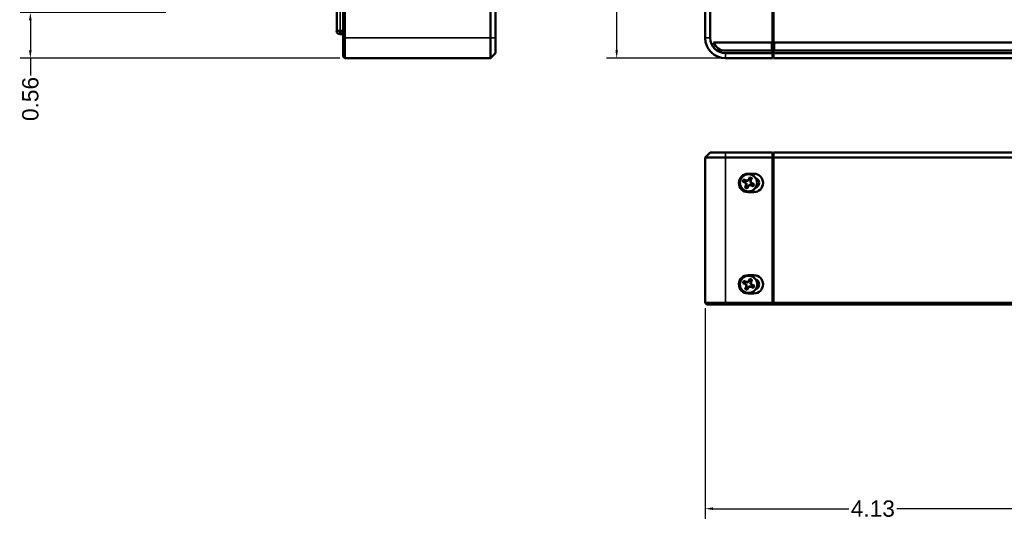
# Model space of a CAD drawing. Header units: inches. Extents: x 0.3 to 31, y 0.5 to 21.4.
# Tile 1 of 6: x 0.3 to 12.4, y 0.7 to 6.9. Entities that reach past the tile are written whole.
import ezdxf

# ---------------------------------------------------------------- set-up
doc = ezdxf.new("R2010")
doc.units = ezdxf.units.IN
doc.header["$MEASUREMENT"] = 0
for name, color, linetype, lineweight in [('Dimension (ANSI)', 7, 'Continuous', 25), ('Visible (ANSI)', 7, 'Continuous', 50), ('Visible Narrow (ANSI)', 7, 'Continuous', 35)]:
    doc.layers.add(name, color=color, linetype=linetype, lineweight=lineweight)
doc.styles.add('Ross DEFAULT-ANSI', font='arial.ttf')
doc.dimstyles.new('Ross Fabrication Imperial-ANSI', dxfattribs={"dimtxt": 0.2, "dimasz": 0.098425, "dimexe": 0.125, "dimexo": 0.0625, "dimgap": 0.031496, "dimtad": 0, "dimtih": 1, "dimtoh": 1, "dimrnd": 1e-08, "dimzin": 0, "dimdsep": 46, "dimtxsty": 'Ross DEFAULT-ANSI', "dimcen": 0.09, "dimdle": 0.393701, "dimclrd": 179, "dimclre": 179, "dimclrt": 179, "dimadec": 0, "dimazin": 0, "dimtfac": 0.6, "dimtofl": 0, "dimtmove": 0, "dimatfit": 3, "dimfxl": 1, "dimtolj": 1, "dimtzin": 4, "dimlwd": 25, "dimlwe": 25, "dimarcsym": 0})

# ---------------------------------------------------------------- blocks, each defined once
blk = doc.blocks.new('*D6')
at = {"layer": 'Defpoints', "color": 0, "linetype": 'Continuous', "transparency": 16777216}
for p in [(9.01, 15.562), (7.671, 6.38), (9.01, 6.38)]:
    blk.add_point(p, dxfattribs=at)
at = {"layer": 'Dimension (ANSI)', "color": 179, "linetype": 'Continuous', "lineweight": 25, "true_color": 0x262658, "transparency": 16777216}
for p, q in [((8.947, 15.562), (7.546, 15.562)), ((7.671, 15.464), (7.671, 11.263)), ((7.671, 6.478), (7.671, 10.68)), ((8.947, 6.38), (7.546, 6.38))]:
    blk.add_line(p, q, dxfattribs=at)
at = {"layer": 'Dimension (ANSI)', "color": 179, "linetype": 'Continuous', "true_color": 0x262658, "transparency": 16777216}
for points in [[(7.655, 15.464), (7.687, 15.464), (7.671, 15.562)], [(7.655, 6.478), (7.687, 6.478), (7.671, 6.38)]]:
    blk.add_solid(points, dxfattribs=at)
at = {"layer": 'Dimension (ANSI)', "color": 179, "linetype": 'Continuous', "lineweight": 25, "true_color": 0x262658, "transparency": 16777216, "insert": (7.671, 10.971), "char_height": 0.2, "attachment_point": 5, "rotation": 90, "style": 'Ross DEFAULT-ANSI'}
blk.add_mtext('\\A1;9.18', dxfattribs=at)
blk = doc.blocks.new('*D9')
at = {"layer": 'Defpoints', "color": 0, "linetype": 'Continuous', "transparency": 16777216}
for p in [(8.76, 3.364), (12.89, 1.223), (12.89, 0.829)]:
    blk.add_point(p, dxfattribs=at)
at = {"layer": 'Dimension (ANSI)', "color": 179, "linetype": 'Continuous', "lineweight": 25, "true_color": 0x262658, "transparency": 16777216}
for p, q in [((8.76, 3.301), (8.76, 0.704)), ((12.89, 1.161), (12.89, 0.704)), ((8.858, 0.829), (10.53, 0.829)), ((12.792, 0.829), (11.12, 0.829))]:
    blk.add_line(p, q, dxfattribs=at)
at = {"layer": 'Dimension (ANSI)', "color": 179, "linetype": 'Continuous', "true_color": 0x262658, "transparency": 16777216}
for points in [[(8.858, 0.846), (8.858, 0.813), (8.76, 0.829)], [(12.792, 0.846), (12.792, 0.813), (12.89, 0.829)]]:
    blk.add_solid(points, dxfattribs=at)
at = {"layer": 'Dimension (ANSI)', "color": 179, "linetype": 'Continuous', "lineweight": 25, "true_color": 0x262658, "transparency": 16777216, "insert": (10.825, 0.829), "char_height": 0.2, "attachment_point": 5, "style": 'Ross DEFAULT-ANSI'}
blk.add_mtext('\\A1;4.13', dxfattribs=at)
blk = doc.blocks.new('*D11')
at = {"layer": 'Defpoints', "color": 0, "linetype": 'Continuous', "transparency": 16777216}
for p in [(0.451, 6.944), (2.183, 6.944), (4.324, 6.38)]:
    blk.add_point(p, dxfattribs=at)
at = {"layer": 'Dimension (ANSI)', "color": 179, "linetype": 'Continuous', "lineweight": 25, "true_color": 0x262658, "transparency": 16777216}
for p, q in [((2.12, 6.944), (0.326, 6.944)), ((0.451, 6.846), (0.451, 6.478)), ((4.261, 6.38), (0.326, 6.38)), ((0.451, 6.38), (0.451, 6.169))]:
    blk.add_line(p, q, dxfattribs=at)
at = {"layer": 'Dimension (ANSI)', "color": 179, "linetype": 'Continuous', "true_color": 0x262658, "transparency": 16777216}
for points in [[(0.434, 6.846), (0.467, 6.846), (0.451, 6.944)], [(0.434, 6.478), (0.467, 6.478), (0.451, 6.38)]]:
    blk.add_solid(points, dxfattribs=at)
at = {"layer": 'Dimension (ANSI)', "color": 179, "linetype": 'Continuous', "lineweight": 25, "true_color": 0x262658, "transparency": 16777216, "insert": (0.451, 5.878), "char_height": 0.2, "attachment_point": 5, "rotation": 90, "style": 'Ross DEFAULT-ANSI'}
blk.add_mtext('\\A1;0.56', dxfattribs=at)

msp = doc.modelspace()

# ---------------------------------------------------------------- linework, layer by layer
at = {"layer": 'Visible (ANSI)'}
for p, q in [((6.18, 15.458), (6.18, 6.63)), ((4.304, 15.312), (4.304, 6.63)), ((4.324, 6.63), (4.324, 15.312)), ((6.116, 15.312), (6.116, 6.63)), ((6.179, 6.63), (6.179, 15.312)), ((8.76, 15.312), (8.76, 6.63)), ((8.823, 6.63), (8.823, 15.312)), ((4.223, 6.719), (4.223, 11.442)), ((9.59, 6.985), (9.59, 6.443)), ((9.6, 6.985), (9.6, 6.443)), ((4.264, 6.719), (4.223, 6.719)), ((4.264, 6.719), (4.304, 6.719)), ((4.264, 6.709), (4.296, 6.709)), ((4.264, 6.677), (4.264, 6.709)), ((4.264, 6.677), (4.296, 6.677)), ((4.296, 6.709), (4.304, 6.709)), ((4.296, 6.677), (4.304, 6.677)), ((4.304, 6.717), (4.304, 6.719)), ((4.304, 6.717), (4.304, 6.712)), ((4.304, 6.712), (4.304, 6.709)), ((4.304, 6.4), (4.304, 6.63)), ((4.324, 6.63), (4.324, 6.38)), ((6.116, 6.38), (6.116, 6.63)), ((6.179, 6.63), (6.179, 6.443)), ((6.179, 6.574), (6.18, 6.574)), ((6.18, 6.63), (6.18, 6.574)), ((6.18, 6.474), (6.18, 6.574)), ((9.58, 6.574), (8.864, 6.574)), ((9.58, 6.474), (9.58, 6.574)), ((9.59, 6.657), (9.6, 6.657)), ((9.6, 6.642), (9.59, 6.642)), ((9.61, 6.574), (9.61, 6.474)), ((22.9, 6.574), (9.61, 6.574)), ((6.179, 6.443), (6.116, 6.38)), ((6.179, 6.474), (6.18, 6.474)), ((9.01, 6.474), (9.58, 6.474)), ((9.59, 6.443), (9.01, 6.443)), ((9.59, 6.522), (9.6, 6.522)), ((9.59, 6.38), (9.59, 6.443)), ((22.91, 6.443), (9.6, 6.443)), ((9.6, 6.443), (9.6, 6.38)), ((9.61, 6.474), (22.9, 6.474)), ((4.304, 6.4), (4.324, 6.38)), ((4.324, 6.38), (6.116, 6.38)), ((9.01, 6.38), (9.59, 6.38)), ((9.6, 6.38), (22.91, 6.38)), ((8.823, 5.219), (8.76, 5.156)), ((8.823, 5.219), (9.01, 5.219)), ((8.864, 5.219), (8.864, 5.22)), ((9.01, 5.22), (8.864, 5.22)), ((9.01, 5.22), (9.58, 5.22)), ((9.59, 5.219), (9.01, 5.219)), ((9.58, 5.219), (9.58, 5.22)), ((9.59, 5.156), (9.59, 5.219)), ((22.91, 5.219), (9.6, 5.219)), ((9.6, 5.219), (9.6, 5.156)), ((9.61, 5.22), (22.9, 5.22)), ((9.61, 5.219), (9.61, 5.22)), ((8.76, 5.156), (8.76, 3.364)), ((9.01, 5.156), (8.76, 5.156)), ((9.01, 5.156), (9.59, 5.156)), ((9.59, 3.364), (9.59, 5.156)), ((9.59, 5.094), (9.6, 5.094)), ((9.6, 5.156), (22.91, 5.156)), ((9.6, 3.364), (9.6, 5.156)), ((9.59, 5.084), (9.6, 5.084)), ((9.59, 4.994), (9.6, 4.994)), ((9.225, 4.86), (9.25, 4.849)), ((9.262, 4.874), (9.237, 4.886)), ((9.252, 4.851), (9.25, 4.849)), ((9.261, 4.871), (9.262, 4.874)), ((9.283, 4.873), (9.262, 4.874)), ((9.299, 4.888), (9.283, 4.873)), ((9.285, 4.868), (9.283, 4.873)), ((9.36, 4.956), (9.288, 4.956)), ((9.31, 4.913), (9.299, 4.888)), ((9.301, 4.886), (9.299, 4.888)), ((9.318, 4.853), (9.323, 4.855)), ((9.321, 4.877), (9.324, 4.876)), ((9.323, 4.855), (9.324, 4.876)), ((9.338, 4.839), (9.323, 4.855)), ((9.324, 4.876), (9.336, 4.901)), ((9.25, 4.849), (9.264, 4.833)), ((9.263, 4.812), (9.252, 4.787)), ((9.264, 4.833), (9.263, 4.812)), ((9.267, 4.811), (9.263, 4.812)), ((9.269, 4.835), (9.264, 4.833)), ((9.277, 4.775), (9.289, 4.8)), ((9.286, 4.802), (9.289, 4.8)), ((9.288, 4.731), (9.36, 4.731)), ((9.289, 4.8), (9.305, 4.814)), ((9.303, 4.819), (9.305, 4.814)), ((9.305, 4.814), (9.326, 4.813)), ((9.326, 4.817), (9.326, 4.813)), ((9.326, 4.813), (9.351, 4.802)), ((9.336, 4.836), (9.338, 4.839)), ((9.363, 4.828), (9.338, 4.839)), ((9.299, 3.638), (9.284, 3.623)), ((9.361, 3.706), (9.289, 3.706)), ((9.311, 3.663), (9.299, 3.638)), ((9.302, 3.636), (9.299, 3.638)), ((9.325, 3.626), (9.337, 3.651)), ((9.226, 3.61), (9.251, 3.599)), ((9.263, 3.624), (9.238, 3.636)), ((9.253, 3.601), (9.251, 3.599)), ((9.251, 3.599), (9.265, 3.583)), ((9.264, 3.562), (9.253, 3.537)), ((9.262, 3.621), (9.263, 3.624)), ((9.284, 3.623), (9.263, 3.624)), ((9.265, 3.583), (9.264, 3.562)), ((9.267, 3.561), (9.264, 3.562)), ((9.27, 3.585), (9.265, 3.583)), ((9.278, 3.525), (9.29, 3.55)), ((9.286, 3.618), (9.284, 3.623)), ((9.287, 3.552), (9.29, 3.55)), ((9.29, 3.55), (9.305, 3.564)), ((9.304, 3.569), (9.305, 3.564)), ((9.305, 3.564), (9.326, 3.563)), ((9.319, 3.603), (9.324, 3.605)), ((9.322, 3.627), (9.325, 3.626)), ((9.324, 3.605), (9.325, 3.626)), ((9.338, 3.589), (9.324, 3.605)), ((9.327, 3.567), (9.326, 3.563)), ((9.326, 3.563), (9.351, 3.552)), ((9.336, 3.586), (9.338, 3.589)), ((9.363, 3.578), (9.338, 3.589)), ((9.289, 3.481), (9.361, 3.481)), ((8.78, 3.344), (8.76, 3.364)), ((8.76, 3.364), (9.01, 3.364)), ((9.01, 3.344), (8.78, 3.344)), ((9.59, 3.364), (9.01, 3.364)), ((9.01, 3.344), (9.59, 3.344)), ((9.59, 3.344), (9.59, 3.364)), ((9.6, 3.344), (9.59, 3.344)), ((9.6, 3.364), (9.6, 3.344)), ((22.91, 3.364), (9.6, 3.364)), ((9.6, 3.344), (22.91, 3.344))]:
    msp.add_line(p, q, dxfattribs=at)
for centre in [(9.294, 4.844), (9.295, 3.594)]:
    msp.add_circle(centre, 0.106, dxfattribs=at)
for centre, radius, start, end in [((4.264, 6.719), 0.0413, 180, 270), ((4.264, 6.719), 0.00984, 180, 270), ((9.01, 6.63), 0.25, 180, 270), ((9.01, 6.63), 0.187, 180, 270), ((9.01, 6.63), 0.156, 201.0372, 270), ((9.288, 4.844), 0.113, 90, 270), ((9.294, 4.844), 0.0707, 143.5527, 166.6266), ((9.294, 4.844), 0.0688, 143.75, 166.4292), ((9.294, 4.844), 0.0707, 53.5527, 76.6266), ((9.294, 4.844), 0.0688, 53.75, 76.4292), ((9.36, 4.844), 0.113, 270, 90), ((9.36, 4.844), 0.064, 289.2412, 70.7588), ((9.294, 4.844), 0.0707, 233.5527, 256.6266), ((9.294, 4.844), 0.0688, 233.75, 256.4292), ((9.294, 4.844), 0.0688, 323.75, 346.4292), ((9.294, 4.844), 0.0707, 323.5527, 346.6266), ((9.289, 3.594), 0.113, 90, 270), ((9.295, 3.594), 0.0707, 53.5527, 76.6266), ((9.295, 3.594), 0.0688, 53.75, 76.4292), ((9.361, 3.594), 0.112, 270, 90), ((9.361, 3.594), 0.064, 289.2412, 70.7588), ((9.295, 3.594), 0.0707, 143.5527, 166.6266), ((9.295, 3.594), 0.0688, 143.75, 166.4292), ((9.295, 3.594), 0.0707, 233.5527, 256.6266), ((9.295, 3.594), 0.0688, 233.75, 256.4292), ((9.295, 3.594), 0.0688, 323.75, 346.4292), ((9.295, 3.594), 0.0707, 323.5527, 346.6266)]:
    msp.add_arc(centre, radius, start, end, dxfattribs=at)
for points, weights in [([(9.227, 4.86), (9.226, 4.86), (9.225, 4.86)], [1.01218915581, 1.01172679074, 1.01110160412]), ([(9.252, 4.851), (9.242, 4.855), (9.227, 4.86)], [2.37346205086, 1.9683578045, 1.53696783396]), ([(9.238, 4.885), (9.238, 4.885), (9.237, 4.886)], [1.01218915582, 1.01172679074, 1.01110160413]), ([(9.238, 4.885), (9.252, 4.876), (9.261, 4.871)], [1.53696783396, 1.9683578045, 2.37346205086]), ([(9.269, 4.835), (9.263, 4.841), (9.252, 4.851)], [2.81776863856, 2.6044802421, 2.07391766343]), ([(9.261, 4.871), (9.276, 4.869), (9.285, 4.868)], [2.07391766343, 2.6044802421, 2.81776863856]), ([(9.285, 4.868), (9.291, 4.875), (9.301, 4.886)], [2.81776863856, 2.60448024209, 2.07391766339]), ([(9.301, 4.886), (9.305, 4.895), (9.31, 4.911)], [2.37346205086, 1.9683578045, 1.53696783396]), ([(9.31, 4.911), (9.31, 4.912), (9.31, 4.913)], [1.01218915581, 1.01172679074, 1.01110160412]), ([(9.321, 4.877), (9.319, 4.862), (9.318, 4.853)], [2.07391766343, 2.6044802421, 2.81776863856]), ([(9.318, 4.853), (9.325, 4.847), (9.336, 4.836)], [2.81776863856, 2.60448024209, 2.07391766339]), ([(9.334, 4.899), (9.326, 4.885), (9.321, 4.877)], [1.53696783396, 1.9683578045, 2.37346205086]), ([(9.334, 4.899), (9.335, 4.9), (9.336, 4.901)], [1.01218915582, 1.01172679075, 1.01110160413]), ([(9.253, 4.788), (9.252, 4.788), (9.252, 4.787)], [1.01218915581, 1.01172679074, 1.01110160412]), ([(9.253, 4.788), (9.262, 4.803), (9.267, 4.811)], [1.53696783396, 1.9683578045, 2.37346205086]), ([(9.267, 4.811), (9.269, 4.826), (9.269, 4.835)], [2.07391766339, 2.60448024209, 2.81776863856]), ([(9.278, 4.777), (9.278, 4.776), (9.277, 4.775)], [1.01218915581, 1.01172679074, 1.01110160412]), ([(9.286, 4.802), (9.283, 4.793), (9.278, 4.777)], [2.37346205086, 1.9683578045, 1.53696783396]), ([(9.303, 4.819), (9.296, 4.813), (9.286, 4.802)], [2.81776863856, 2.60448024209, 2.07391766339]), ([(9.326, 4.817), (9.312, 4.819), (9.303, 4.819)], [2.07391766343, 2.6044802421, 2.81776863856]), ([(9.349, 4.803), (9.335, 4.812), (9.326, 4.817)], [1.53696783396, 1.9683578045, 2.37346205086]), ([(9.336, 4.836), (9.345, 4.833), (9.361, 4.828)], [2.37346205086, 1.9683578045, 1.53696783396]), ([(9.349, 4.803), (9.35, 4.803), (9.351, 4.802)], [1.01218915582, 1.01172679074, 1.01110160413]), ([(9.361, 4.828), (9.362, 4.828), (9.363, 4.828)], [1.01218915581, 1.01172679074, 1.01110160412]), ([(9.302, 3.636), (9.305, 3.645), (9.311, 3.661)], [2.37346205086, 1.9683578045, 1.53696783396]), ([(9.311, 3.661), (9.311, 3.662), (9.311, 3.663)], [1.01218915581, 1.01172679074, 1.01110160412]), ([(9.335, 3.649), (9.327, 3.635), (9.322, 3.627)], [1.53696783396, 1.9683578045, 2.37346205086]), ([(9.335, 3.649), (9.336, 3.65), (9.337, 3.651)], [1.01218915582, 1.01172679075, 1.01110160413]), ([(9.228, 3.61), (9.227, 3.61), (9.226, 3.61)], [1.01218915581, 1.01172679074, 1.01110160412]), ([(9.253, 3.601), (9.243, 3.605), (9.228, 3.61)], [2.37346205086, 1.9683578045, 1.53696783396]), ([(9.239, 3.635), (9.238, 3.635), (9.238, 3.636)], [1.01218915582, 1.01172679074, 1.01110160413]), ([(9.239, 3.635), (9.253, 3.626), (9.262, 3.621)], [1.53696783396, 1.9683578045, 2.37346205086]), ([(9.27, 3.585), (9.264, 3.591), (9.253, 3.601)], [2.81776863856, 2.6044802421, 2.07391766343]), ([(9.254, 3.538), (9.253, 3.538), (9.253, 3.537)], [1.01218915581, 1.01172679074, 1.01110160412]), ([(9.254, 3.538), (9.262, 3.553), (9.267, 3.561)], [1.53696783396, 1.9683578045, 2.37346205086]), ([(9.262, 3.621), (9.277, 3.619), (9.286, 3.618)], [2.07391766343, 2.6044802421, 2.81776863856]), ([(9.267, 3.561), (9.269, 3.576), (9.27, 3.585)], [2.07391766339, 2.60448024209, 2.81776863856]), ([(9.287, 3.552), (9.284, 3.543), (9.278, 3.527)], [2.37346205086, 1.9683578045, 1.53696783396]), ([(9.278, 3.527), (9.278, 3.526), (9.278, 3.525)], [1.01218915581, 1.01172679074, 1.01110160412]), ([(9.286, 3.618), (9.292, 3.625), (9.302, 3.636)], [2.81776863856, 2.60448024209, 2.07391766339]), ([(9.304, 3.569), (9.297, 3.563), (9.287, 3.552)], [2.81776863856, 2.60448024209, 2.07391766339]), ([(9.327, 3.567), (9.312, 3.569), (9.304, 3.569)], [2.07391766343, 2.6044802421, 2.81776863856]), ([(9.322, 3.627), (9.32, 3.612), (9.319, 3.603)], [2.07391766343, 2.6044802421, 2.81776863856]), ([(9.319, 3.603), (9.325, 3.597), (9.336, 3.586)], [2.81776863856, 2.60448024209, 2.07391766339]), ([(9.35, 3.553), (9.336, 3.562), (9.327, 3.567)], [1.53696783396, 1.9683578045, 2.37346205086]), ([(9.336, 3.586), (9.346, 3.583), (9.362, 3.578)], [2.37346205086, 1.9683578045, 1.53696783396]), ([(9.35, 3.553), (9.351, 3.553), (9.351, 3.552)], [1.01218915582, 1.01172679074, 1.01110160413]), ([(9.362, 3.578), (9.362, 3.578), (9.363, 3.578)], [1.01218915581, 1.01172679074, 1.01110160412])]:
    msp.add_rational_spline(points, weights, degree=2, dxfattribs=at)
at = {"layer": 'Visible Narrow (ANSI)'}
for p, q in [((4.264, 11.442), (4.264, 6.719)), ((4.296, 6.677), (4.296, 6.709)), ((9.59, 6.681), (9.6, 6.681)), ((4.304, 6.63), (4.324, 6.63)), ((6.116, 6.63), (4.324, 6.63)), ((6.179, 6.63), (6.116, 6.63)), ((6.179, 6.63), (6.18, 6.63)), ((8.823, 6.63), (8.76, 6.63)), ((9.01, 6.443), (9.01, 6.38)), ((9.01, 5.219), (9.01, 5.22)), ((9.01, 5.219), (9.01, 5.156)), ((9.01, 3.364), (9.01, 5.156)), ((9.59, 5.06), (9.6, 5.06)), ((9.288, 4.95), (9.288, 4.956)), ((9.36, 4.927), (9.36, 4.956)), ((9.288, 4.738), (9.288, 4.731)), ((9.36, 4.731), (9.36, 4.761)), ((9.289, 3.7), (9.289, 3.706)), ((9.361, 3.677), (9.361, 3.706)), ((9.289, 3.481), (9.289, 3.488)), ((9.361, 3.511), (9.361, 3.481)), ((9.01, 3.344), (9.01, 3.364))]:
    msp.add_line(p, q, dxfattribs=at)

# ---------------------------------------------------------------- dimensions: what is measured, and where the dimension line sits
at = {"layer": 'Dimension (ANSI)', "color": 179, "linetype": 'Continuous', "lineweight": 25, "true_color": 0x262658}
for base, p1, p2, angle, override, picture, middle in [((7.671, 6.38), (9.01, 15.562), (9.01, 6.38), 90, {"dimgap": 0.031496, "dimtih": 0, "dimtoh": 0, "dimdec": 2, "dimtol": 0, "dimlim": 0, "dimtp": 0, "dimtm": 0, "dimtdec": 2, "dimatfit": 1}, '*D6', (7.671, 10.971)), ((0.451, 6.944), (4.324, 6.38), (2.183, 6.944), 270, {"dimgap": 0.031496, "dimtih": 0, "dimtoh": 0, "dimdec": 2, "dimtol": 0, "dimlim": 0, "dimtp": 0, "dimtm": 0, "dimtdec": 2, "dimatfit": 2}, '*D11', (0.451, 5.878)), ((12.89, 0.829), (8.76, 3.364), (12.89, 1.223), 180, {"dimgap": 0.031496, "dimtih": 0, "dimtoh": 0, "dimdec": 2, "dimtol": 0, "dimlim": 0, "dimtp": 0, "dimtm": 0, "dimtdec": 2, "dimatfit": 1}, '*D9', (10.825, 0.829))]:
    dim = msp.add_linear_dim(base=base, p1=p1, p2=p2, angle=angle, dimstyle='Ross Fabrication Imperial-ANSI', override=override, dxfattribs=at)
    dim.commit()
    dim.dimension.update_dxf_attribs({"geometry": picture, "text_midpoint": middle, "dimtype": 160})

doc.saveas('drawing.dxf')
